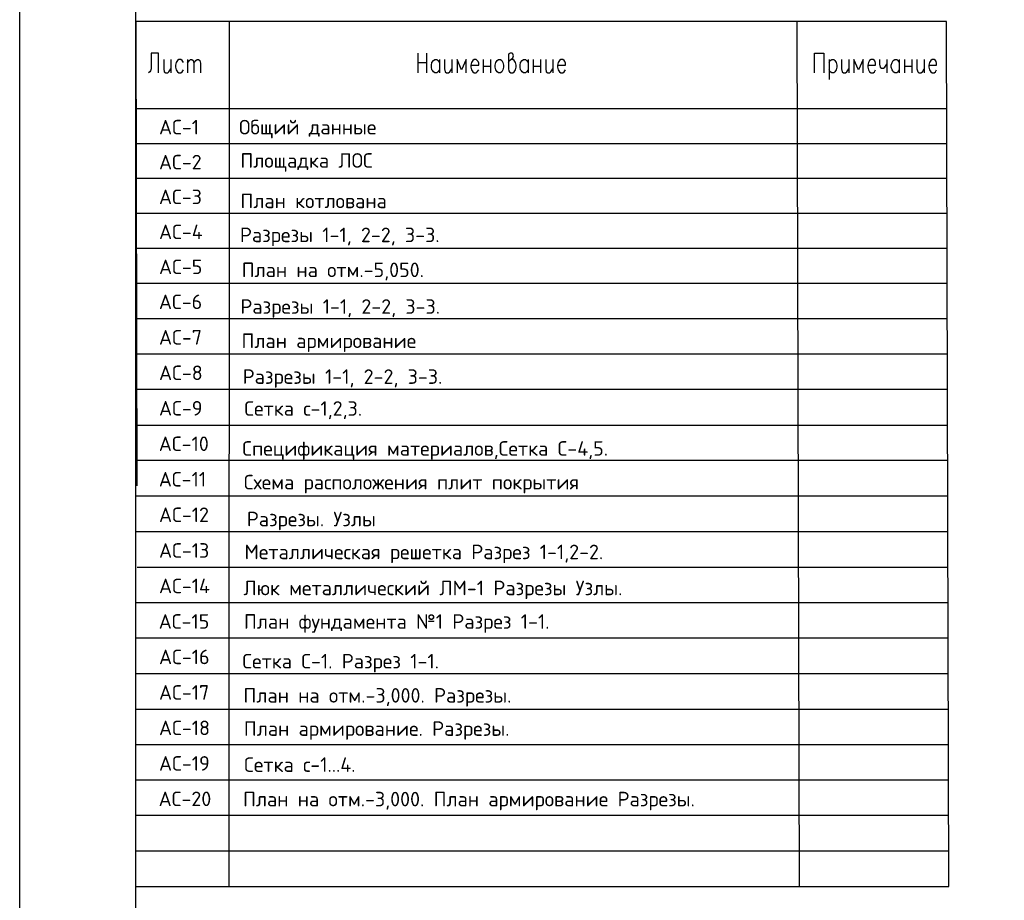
# Model space of a CAD drawing. Extents: x -119078 to 1619993, y 264752 to 340742.
# Tile 5 of 220: x -4542 to 12382, y 305596 to 320724. Entities that reach past the tile are written whole.
import ezdxf

# ---------------------------------------------------------------- set-up
doc = ezdxf.new("R2010")
doc.units = 0
doc.header["$MEASUREMENT"] = 0
doc.layers.add('PDF _Геометрия', color=250, linetype='Continuous')
doc.layers.add('PDF _Текст', color=7, linetype='Continuous')
doc.styles.add('PDF ISOCPEUR Italic', font='isocpeui.ttf')

msp = doc.modelspace()

# ---------------------------------------------------------------- linework, layer by layer
at = {"layer": 'PDF _Геометрия', "lineweight": -3}
msp.add_line((-4541.8, 297220.375), (-4541.8, 326913.75), dxfattribs=at)
at = {"layer": 'PDF _Геометрия', "lineweight": 30}
msp.add_lwpolyline([(-2543.614, 326414.204), (36954.418, 326414.204), (36954.418, 297719.921), (-2543.614, 297719.921)], close=True, dxfattribs=at)
at = {"layer": 'PDF _Геометрия', "color": 7, "lineweight": -3}
for points in [[(-2543.614, 305831.2), (11430.984, 305831.2), (11388.65, 320694.821), (-2543.614, 320694.821), (-2526.681, 312719.013)], [(-939.139, 320694.821), (-947.606, 305831.2)], [(8818.949, 320694.821), (8857.05, 305831.2)], [(-2158.371, 319810.031), (-2158.371, 320148.707), (-2281.141, 320148.707), (-2281.141, 319877.766), (-2293.841, 319843.899), (-2302.308, 319826.965), (-2327.709, 319810.031)], [(-2065.235, 320038.637), (-2065.235, 319877.766), (-2056.768, 319826.965), (-2031.368, 319810.031), (-1997.5, 319810.031), (-1976.333, 319826.965), (-1942.465, 319877.766)], [(-1942.465, 320038.637), (-1942.465, 319810.031)], [(-1726.56, 319987.836), (-1751.96, 320021.703), (-1773.128, 320038.637), (-1806.995, 320038.637), (-1828.162, 320021.703), (-1853.563, 319987.836), (-1862.03, 319941.268), (-1862.03, 319907.401), (-1853.563, 319860.833), (-1828.162, 319826.965), (-1806.995, 319810.031), (-1773.128, 319810.031), (-1751.96, 319826.965), (-1726.56, 319860.833)], [(-1658.825, 320038.637), (-1658.825, 319810.031)], [(-1658.825, 319975.136), (-1624.957, 320021.703), (-1603.79, 320038.637), (-1582.623, 320038.637), (-1557.222, 320021.703), (-1548.755, 319975.136), (-1548.755, 319810.031)], [(-1548.755, 319975.136), (-1514.888, 320021.703), (-1489.487, 320038.637), (-1468.32, 320038.637), (-1447.152, 320021.703), (-1434.452, 319975.136), (-1434.452, 319810.031)], [(2299.446, 320148.707), (2299.446, 319810.031)], [(2456.083, 319810.031), (2456.083, 320148.707)], [(2671.989, 319860.833), (2646.588, 319826.965), (2625.421, 319810.031), (2591.553, 319810.031), (2570.386, 319826.965), (2557.686, 319843.899), (2544.985, 319860.833), (2536.518, 319907.401), (2536.518, 319941.268), (2544.985, 319987.836), (2570.386, 320021.703), (2591.553, 320038.637), (2625.421, 320038.637), (2646.588, 320021.703), (2671.989, 319987.836)], [(2671.989, 320038.637), (2671.989, 319810.031)], [(2760.891, 320038.637), (2760.891, 319877.766), (2773.591, 319826.965), (2794.758, 319810.031), (2828.626, 319810.031), (2849.793, 319826.965), (2883.661, 319877.766)], [(2883.661, 320038.637), (2883.661, 319810.031)], [(3133.434, 319810.031), (3133.434, 320038.637), (3052.999, 319860.833), (2976.797, 320038.637), (2976.797, 319810.031)], [(3213.869, 319941.268), (3349.34, 319941.268), (3349.34, 319975.136), (3336.639, 320004.77), (3323.939, 320021.703), (3302.772, 320038.637), (3268.904, 320038.637), (3247.737, 320021.703), (3222.336, 319987.836), (3213.869, 319941.268), (3213.869, 319907.401), (3222.336, 319860.833), (3247.737, 319826.965), (3268.904, 319810.031), (3302.772, 319810.031), (3323.939, 319826.965), (3349.34, 319860.833)], [(3425.542, 320038.637), (3425.542, 319810.031)], [(3552.545, 320038.637), (3552.545, 319810.031)], [(3857.353, 319987.836), (3878.52, 320021.703), (3899.687, 320038.637), (3933.555, 320068.271), (3946.255, 320102.139), (3933.555, 320136.006), (3925.088, 320148.707), (3891.22, 320148.707), (3865.82, 320136.006), (3857.353, 320119.073), (3857.353, 319877.766), (3865.82, 319843.899), (3878.52, 319826.965), (3899.687, 319810.031), (3933.555, 319810.031), (3958.956, 319826.965), (3980.123, 319860.833), (3992.823, 319907.401), (3992.823, 319941.268), (3980.123, 319987.836), (3958.956, 320021.703), (3933.555, 320038.637), (3899.687, 320038.637)], [(4196.028, 319860.833), (4170.628, 319826.965), (4149.461, 319810.031), (4115.593, 319810.031), (4094.426, 319826.965), (4081.725, 319843.899), (4069.025, 319860.833), (4060.558, 319907.401), (4060.558, 319941.268), (4069.025, 319987.836), (4094.426, 320021.703), (4115.593, 320038.637), (4149.461, 320038.637), (4170.628, 320021.703), (4196.028, 319987.836)], [(4196.028, 320038.637), (4196.028, 319810.031)], [(4284.931, 320038.637), (4284.931, 319810.031)], [(4407.701, 320038.637), (4407.701, 319810.031)], [(4500.836, 320038.637), (4500.836, 319877.766), (4509.303, 319826.965), (4534.704, 319810.031), (4568.571, 319810.031), (4589.739, 319826.965), (4623.606, 319877.766)], [(4623.606, 320038.637), (4623.606, 319810.031)], [(4704.042, 319941.268), (4839.512, 319941.268), (4839.512, 319975.136), (4826.812, 320004.77), (4814.111, 320021.703), (4792.944, 320038.637), (4759.076, 320038.637), (4737.909, 320021.703), (4712.509, 319987.836), (4704.042, 319941.268), (4704.042, 319907.401), (4712.509, 319860.833), (4737.909, 319826.965), (4759.076, 319810.031), (4792.944, 319810.031), (4814.111, 319826.965), (4839.512, 319860.833)], [(9119.524, 319810.031), (9119.524, 320148.707), (9280.395, 320148.707), (9280.395, 319810.031)], [(9369.297, 320038.637), (9369.297, 319699.962)], [(9369.297, 319987.836), (9390.464, 320021.703), (9415.865, 320038.637), (9449.732, 320038.637), (9470.9, 320021.703), (9492.067, 319987.836), (9504.767, 319941.268), (9504.767, 319907.401), (9492.067, 319860.833), (9470.9, 319826.965), (9449.732, 319810.031), (9415.865, 319810.031), (9390.464, 319826.965), (9369.297, 319860.833)], [(9585.203, 320038.637), (9585.203, 319877.766), (9593.669, 319826.965), (9619.07, 319810.031), (9652.938, 319810.031), (9674.105, 319826.965), (9707.972, 319877.766)], [(9707.972, 320038.637), (9707.972, 319810.031)], [(9957.746, 319810.031), (9957.746, 320038.637), (9877.31, 319860.833), (9796.875, 320038.637), (9796.875, 319810.031)], [(10033.948, 319941.268), (10169.418, 319941.268), (10169.418, 319975.136), (10160.951, 320004.77), (10148.251, 320021.703), (10127.083, 320038.637), (10093.216, 320038.637), (10067.815, 320021.703), (10046.648, 319987.836), (10033.948, 319941.268), (10033.948, 319907.401), (10046.648, 319860.833), (10067.815, 319826.965), (10093.216, 319810.031), (10127.083, 319810.031), (10148.251, 319826.965), (10169.418, 319860.833)], [(10237.153, 320038.637), (10237.153, 319958.202), (10249.853, 319907.401), (10271.02, 319894.7), (10304.888, 319894.7), (10330.289, 319907.401), (10364.156, 319958.202)], [(10364.156, 320038.637), (10364.156, 319810.031)], [(10575.828, 319860.833), (10554.661, 319826.965), (10533.494, 319810.031), (10499.626, 319810.031), (10474.226, 319826.965), (10465.759, 319843.899), (10453.059, 319860.833), (10440.358, 319907.401), (10440.358, 319941.268), (10453.059, 319987.836), (10474.226, 320021.703), (10499.626, 320038.637), (10533.494, 320038.637), (10554.661, 320021.703), (10575.828, 319987.836)], [(10575.828, 320038.637), (10575.828, 319810.031)], [(10668.964, 320038.637), (10668.964, 319810.031)], [(10791.734, 320038.637), (10791.734, 319810.031)], [(10880.636, 320038.637), (10880.636, 319877.766), (10893.337, 319826.965), (10914.504, 319810.031), (10948.372, 319810.031), (10973.772, 319826.965), (11007.64, 319877.766)], [(11007.64, 320038.637), (11007.64, 319810.031)], [(11083.842, 319941.268), (11219.312, 319941.268), (11219.312, 319975.136), (11210.845, 320004.77), (11198.145, 320021.703), (11176.978, 320038.637), (11143.11, 320038.637), (11117.709, 320021.703), (11096.542, 319987.836), (11083.842, 319941.268), (11083.842, 319907.401), (11096.542, 319860.833), (11117.709, 319826.965), (11143.11, 319810.031), (11176.978, 319810.031), (11198.145, 319826.965), (11219.312, 319860.833)], [(2299.446, 319987.836), (2456.083, 319987.836)], [(3425.542, 319924.334), (3552.545, 319924.334)], [(4284.931, 319924.334), (4407.701, 319924.334)], [(10668.964, 319924.334), (10791.734, 319924.334)], [(-2543.614, 319200.415), (11392.883, 319200.415)], [(-2543.614, 318599.266), (11397.117, 318599.266)], [(-2543.614, 318002.351), (11397.117, 318002.351)], [(-2543.614, 317401.202), (11401.35, 317401.202)], [(-2543.614, 316800.053), (11401.35, 316800.053)], [(-2543.614, 316198.904), (11401.35, 316198.904)], [(-2530.914, 315589.288), (11405.583, 315589.288)], [(11405.583, 314979.672), (-2530.914, 314979.672)], [(11405.583, 314370.056), (-2543.614, 314370.056)], [(-2543.614, 313760.44), (11409.817, 313760.44)], [(11409.817, 313150.824), (-2543.614, 313150.824)], [(11414.05, 312541.208), (-2543.614, 312541.208)], [(11414.05, 311927.359), (-2543.614, 311927.359)], [(-2522.447, 311317.743), (11414.05, 311317.743)], [(11418.284, 310708.127), (-2543.614, 310708.127)], [(11418.284, 310098.511), (-2543.614, 310098.511)], [(11422.517, 309488.895), (-2543.614, 309488.895)], [(-2543.614, 308879.279), (11422.517, 308879.279)], [(11422.517, 308269.663), (-2543.614, 308269.663)], [(11426.751, 307660.047), (-2543.614, 307660.047)], [(11426.751, 307050.432), (-2543.614, 307050.432)], [(11430.984, 306440.816), (-2543.614, 306440.816)]]:
    msp.add_lwpolyline(points, dxfattribs=at)
msp.add_lwpolyline([(3688.015, 320038.637), (3721.883, 320038.637), (3743.05, 320021.703), (3764.217, 319987.836), (3776.917, 319941.268), (3776.917, 319907.401), (3764.217, 319860.833), (3743.05, 319826.965), (3721.883, 319810.031), (3688.015, 319810.031), (3662.614, 319826.965), (3641.447, 319860.833), (3628.747, 319907.401), (3628.747, 319941.268), (3641.447, 319987.836), (3662.614, 320021.703)], close=True, dxfattribs=at)

# ---------------------------------------------------------------- texts
at = {"layer": 'PDF _Текст', "lineweight": 30, "attachment_point": 7, "style": 'PDF ISOCPEUR Italic'}
for s, insert, char_height in [('{\\fISOCPEUR|b0|i0|c204|p34;АС-1}', (-2147.249, 318753.581), 249.97949), ('{\\fISOCPEUR|b0|i0|c204|p34;Общий данные}', (-772.662, 318685.62), 249.97949), ('{\\fISOCPEUR|b0|i0|c204|p34;АС-2}', (-2147.591, 318152.432), 249.97949), ('{\\fISOCPEUR|b0|i0|c204|p34;Площадка ЛОС}', (-748.821, 318113.435), 249.97949), ('{\\fISOCPEUR|b0|i0|c204|p34;АС-3}', (-2147.931, 317555.516), 249.97949), ('{\\fISOCPEUR|b0|i0|c204|p34;План котлована}', (-747.922, 317486.6), 249.97949), ('{\\fISOCPEUR|b0|i0|c204|p34;АС-4}', (-2147.249, 316954.367), 249.97949), ('{\\fISOCPEUR|b0|i0|c204|p34;Разрезы 1-1, 2-2, 3-3.}', (-756.015, 316834.71), 249.99723), ('{\\fISOCPEUR|b0|i0|c204|p34;АС-5}', (-2147.249, 316353.218), 249.97949), ('{\\fISOCPEUR|b0|i0|c204|p34;План на отм.-5,050.}', (-726.457, 316243.666), 249.97948), ('{\\fISOCPEUR|b0|i0|c204|p34;АС-6}', (-2148.959, 315752.069), 249.97949), ('{\\fISOCPEUR|b0|i0|c204|p34;Разрезы 1-1, 2-2, 3-3.}', (-748.908, 315603.673), 249.99723), ('{\\fISOCPEUR|b0|i0|c204|p34;АС-7}', (-2147.249, 315142.453), 249.97949), ('{\\fISOCPEUR|b0|i0|c204|p34;План армирование}', (-729.219, 315015.741), 249.97948), ('{\\fISOCPEUR|b0|i0|c204|p34;АС-8}', (-2147.249, 314532.837), 249.97949), ('{\\fISOCPEUR|b0|i0|c204|p34;Разрезы 1-1, 2-2, 3-3.}', (-709.455, 314399.937), 249.99723), ('{\\fISOCPEUR|b0|i0|c204|p34;АС-9}', (-2147.249, 313923.221), 249.97949), ('{\\fISOCPEUR|b0|i0|c204|p34;Сетка с-1,2,3.}', (-680.633, 313861.475), 249.97949), ('{\\fISOCPEUR|b0|i0|c204|p34;АС-10}', (-2150.348, 313313.605), 249.97949), (' {\\fISOCPEUR|b0|i0|c204|p34;Спецификация материалов,Сетка С-4,5.}', (-875.437, 313165.848), 249.97949), ('{\\fISOCPEUR|b0|i0|c204|p34;АС-11}', (-2150.695, 312703.989), 249.97949), ('{\\fISOCPEUR|b0|i0|c204|p34;Схема расположения плит покрытия}', (-688.534, 312586.862), 249.97949), ('{\\fISOCPEUR|b0|i0|c204|p34;АС-12}', (-2147.249, 312094.373), 249.97949), ('{\\fISOCPEUR|b0|i0|c204|p34;Разрезы. Узлы}', (-638.412, 311953.413), 249.99723), ('{\\fISOCPEUR|b0|i0|c204|p34;АС-13}', (-2147.249, 311480.524), 249.97949), ('{\\fISOCPEUR|b0|i0|c204|p34;Металлическая решетка Разрез 1-1,2-2.}', (-677.059, 311387.883), 249.97738), ('{\\fISOCPEUR|b0|i0|c204|p34;АС-14}', (-2147.249, 310870.908), 249.97949), ('{\\fISOCPEUR|b0|i0|c204|p34;Люк металлический ЛМ-1 Разрезы Узлы.}', (-695.854, 310768.796), 249.97959), ('{\\fISOCPEUR|b0|i0|c204|p34;АС-15}', (-2152.086, 310261.292), 249.97949), ('{\\fISOCPEUR|b0|i0|c204|p34;План фундамента №1 Разрез 1-1.}', (-687.272, 310192.649), 249.97948), ('{\\fISOCPEUR|b0|i0|c204|p34;АС-16}', (-2147.249, 309651.676), 249.97949), ('{\\fISOCPEUR|b0|i0|c204|p34;Сетка С-1. Разрез 1-1.}', (-714.596, 309510.915), 249.97948), ('{\\fISOCPEUR|b0|i0|c204|p34;АС-17}', (-2147.249, 309042.06), 249.97949), ('{\\fISOCPEUR|b0|i0|c204|p34;План на отм.-3,000. Разрезы.}', (-695.558, 308923.878), 249.97948), ('{\\fISOCPEUR|b0|i0|c204|p34;АС-18}', (-2147.249, 308432.445), 249.97949), ('{\\fISOCPEUR|b0|i0|c204|p34;План армирование. Разрезы.}', (-688.444, 308352.828), 249.97948), ('{\\fISOCPEUR|b0|i0|c204|p34;АС-19}', (-2147.249, 307822.829), 249.97949), ('{\\fISOCPEUR|b0|i0|c204|p34;Сетка с-1...4.}', (-684.495, 307801.725), 249.97877), ('{\\fISOCPEUR|b0|i0|c204|p34;АС-20}', (-2153.823, 307213.213), 249.97949), ('{\\fISOCPEUR|b0|i0|c204|p34;План на отм.-3,000. План армирование Разрезы.}', (-703.293, 307142.104), 249.97877)]:
    msp.add_mtext(s, dxfattribs=dict(at, insert=insert, char_height=char_height))

doc.saveas('drawing.dxf')
